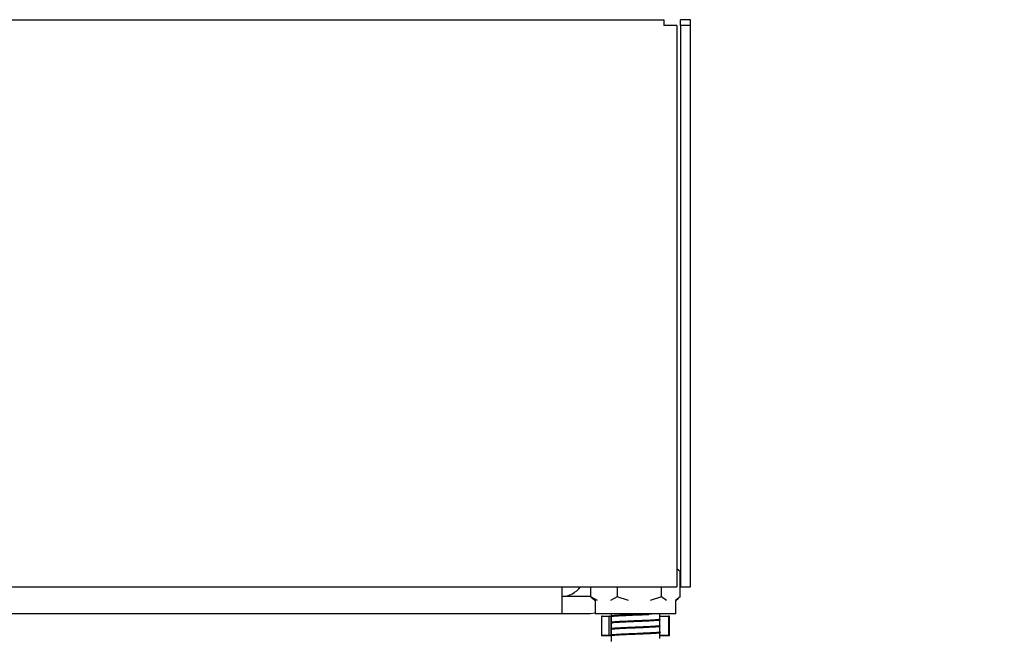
# Model space of a CAD drawing. Header units: millimetres. Extents: x 1684 to 18395, y 701 to 16538.
# Tile 5 of 61: x 3772 to 4175, y 1195 to 1447. Entities that reach past the tile are written whole.
import ezdxf

# ---------------------------------------------------------------- set-up
doc = ezdxf.new("R2010")
doc.units = ezdxf.units.MM
doc.header["$LTSCALE"] = 2
doc.layers.add('COMPONENT_GEOMETRY', color=7, linetype='Continuous')
doc.styles.add('SLDTEXTSTYLE0', font='TXT', dxfattribs={"width": 0.75})
doc.dimstyles.new('SLDDIMSTYLE0', dxfattribs={"dimtxt": 100, "dimasz": 6.604, "dimexe": 0, "dimexo": 0.0625, "dimgap": 25, "dimtad": 0, "dimtih": 1, "dimtoh": 1, "dimdec": 0, "dimrnd": 1e-09, "dimzin": 12, "dimdsep": 46, "dimtxsty": 'SLDTEXTSTYLE0', "dimsah": 1, "dimcen": 0.09, "dimadec": 0, "dimazin": 3, "dimtfac": 1, "dimtdec": 3, "dimtofl": 0, "dimtmove": 0, "dimatfit": 3, "dimfxl": 1, "dimfrac": 2, "dimtolj": 1, "dimtzin": 12, "dimarcsym": 0})

# ---------------------------------------------------------------- blocks, each defined once
blk = doc.blocks.new('_D')
at = {"layer": 'COMPONENT_GEOMETRY', "color": 7}
for p, q in [((3340.91, 1508.27), (4546.26, 1508.27)), ((4539.91, 1508.27), (4539.91, 1440.96)), ((4410.6, 1420.65), (4380.13, 1420.65)), ((4380.13, 1420.65), (4380.13, 1261.9)), ((4669.21, 1420.65), (4699.68, 1420.65)), ((4699.68, 1420.65), (4699.68, 1261.9)), ((4380.13, 1261.9), (4410.6, 1261.9)), ((4699.68, 1261.9), (4669.21, 1261.9)), ((4539.91, 1044.96), (4539.91, 1112.28)), ((4163.57, 1044.96), (4546.26, 1044.96))]:
    blk.add_line(p, q, dxfattribs=at)
for points in [[(4539.91, 1508.27), (4538.89, 1501.67), (4540.92, 1501.67)], [(4539.91, 1044.96), (4540.92, 1051.56), (4538.89, 1051.56)]]:
    blk.add_solid(points, dxfattribs=at)
at = {"layer": 'COMPONENT_GEOMETRY', "color": 7, "char_height": 100, "attachment_point": 1, "style": 'SLDTEXTSTYLE0'}
for s, insert in [('9.12', (4410.6, 1390.8)), ('232', (4429.08, 1241.18))]:
    blk.add_mtext(s, dxfattribs=dict(at, insert=insert))

msp = doc.modelspace()

# ---------------------------------------------------------------- linework, layer by layer
at = {"color": 7, "linetype": 'Continuous', "lineweight": 25}
for p, q in [((2241.2, 1447.27), (4035.54, 1447.27)), ((4035.54, 1447.27), (4035.54, 1444.87)), ((4046.37, 1447.27), (4042.37, 1447.27)), ((4042.37, 1444.87), (4042.37, 1447.27)), ((4046.37, 1444.87), (4046.37, 1447.27)), ((4040.74, 1444.87), (4035.54, 1444.87)), ((4040.74, 1444.87), (4040.74, 1215.27)), ((4046.37, 1444.87), (4042.37, 1444.87)), ((4042.37, 1444.87), (4042.37, 1215.27)), ((4046.37, 1215.27), (4046.37, 1444.87)), ((4041.35, 1222.24), (4040.74, 1222.72)), ((4042.15, 1221.54), (4040.74, 1222.58)), ((4042.15, 1211.13), (4042.15, 1221.54)), ((2236, 1215.27), (4040.74, 1215.27)), ((3993.87, 1204.27), (3993.87, 1215.27)), ((4005.67, 1211.13), (4005.67, 1215.27)), ((4016.34, 1215.27), (4016.34, 1211.13)), ((4034.59, 1211.13), (4034.59, 1215.27)), ((4042.37, 1215.27), (4046.37, 1215.27)), ((4005.37, 1211.27), (3993.87, 1211.27)), ((4005.67, 1211.28), (4005.37, 1211.27)), ((4005.67, 1211.13), (4006.48, 1210.53)), ((4008.38, 1209.72), (4005.67, 1211.13)), ((4006.43, 1210.47), (4007.41, 1209.7)), ((4007.41, 1209.7), (4007.41, 1204.27)), ((4016.34, 1211.13), (4013.63, 1209.72)), ((4020.99, 1209.72), (4016.34, 1211.13)), ((4034.59, 1211.13), (4029.95, 1209.72)), ((4036.51, 1209.72), (4034.59, 1211.13)), ((4042.15, 1211.13), (4040.23, 1209.72)), ((4040.41, 1209.7), (4041.39, 1210.47)), ((4040.41, 1204.27), (4040.41, 1209.7)), ((3993.87, 1204.27), (2282.87, 1204.27)), ((4005.37, 1204.27), (3993.87, 1204.27)), ((4007.41, 1204.44), (4005.37, 1204.27)), ((4040.41, 1204.27), (4007.41, 1204.27)), ((4009.97, 1203.07), (4009.97, 1195.47)), ((4013.1, 1203.07), (4010, 1203.07)), ((4010, 1203.07), (4010, 1195.47)), ((4010.17, 1203.27), (4010.19, 1203.27)), ((4010.19, 1203.27), (4013.29, 1203.27)), ((4013.79, 1203.07), (4013.1, 1203.07)), ((4013.1, 1195.47), (4013.1, 1203.07)), ((4013.29, 1203.27), (4013.84, 1203.27)), ((4013.79, 1203.16), (4013.91, 1203.13)), ((4013.84, 1203.27), (4013.91, 1203.27)), ((4013.91, 1204.27), (4013.91, 1203.26)), ((4013.91, 1203.25), (4013.91, 1203.21)), ((4013.91, 1203.21), (4013.91, 1200.66)), ((4033.9, 1201.93), (4033.99, 1201.92)), ((4033.91, 1201.95), (4033.91, 1204.27)), ((4033.91, 1203.27), (4037.4, 1203.27)), ((4033.91, 1199.35), (4033.91, 1201.8)), ((4037.4, 1203.27), (4037.65, 1203.27)), ((4037.53, 1195.47), (4037.53, 1203.07)), ((4037.85, 1195.47), (4037.85, 1203.07)), ((4013.79, 1200.56), (4013.91, 1200.53)), ((4013.91, 1200.54), (4013.91, 1200.5)), ((4013.91, 1200.5), (4013.91, 1198.05)), ((4013.91, 1198.05), (4013.91, 1198)), ((4013.91, 1197.89), (4013.91, 1195.45)), ((4014.15, 1200.56), (4014.49, 1200.53)), ((4033.91, 1199.2), (4033.91, 1199.25)), ((4033.91, 1196.74), (4033.91, 1199.2)), ((4033.91, 1196.59), (4033.91, 1196.64)), ((4033.99, 1199.32), (4033.97, 1199.3)), ((4010, 1195.47), (4013.1, 1195.47)), ((4010.19, 1195.27), (4010.17, 1195.27)), ((4013.29, 1195.27), (4010.19, 1195.27)), ((4013.1, 1195.47), (4013.79, 1195.47)), ((4013.84, 1195.27), (4013.29, 1195.27)), ((4013.79, 1195.35), (4013.91, 1195.32)), ((4013.91, 1195.27), (4013.84, 1195.27)), ((4013.91, 1195.44), (4013.91, 1195.4)), ((4013.91, 1195.34), (4013.91, 1192.85)), ((4033.91, 1194.14), (4033.91, 1196.59)), ((4037.4, 1195.27), (4033.91, 1195.27)), ((4037.65, 1195.27), (4037.4, 1195.27))]:
    msp.add_line(p, q, dxfattribs=at)
at = {"color": 8, "linetype": 'Continuous', "lineweight": 25}
for p, q in [((4010, 1203.07), (4009.97, 1203.07)), ((4013.91, 1203.07), (4013.79, 1203.07)), ((4013.79, 1203.07), (4013.79, 1200.62)), ((4037.53, 1203.07), (4033.91, 1203.07)), ((4037.85, 1203.07), (4037.53, 1203.07)), ((4013.79, 1200.53), (4013.79, 1198.02)), ((4013.79, 1197.95), (4013.79, 1195.47)), ((4009.97, 1195.47), (4010, 1195.47)), ((4013.79, 1195.47), (4013.91, 1195.47)), ((4033.91, 1195.47), (4037.53, 1195.47)), ((4037.53, 1195.47), (4037.85, 1195.47))]:
    msp.add_line(p, q, dxfattribs=at)
at = {"color": 7, "linetype": 'Continuous', "lineweight": 25, "flags": 128}
msp.add_lwpolyline([(4013.84, 1203.27), (4013.83, 1203.27), (4013.82, 1203.26), (4013.81, 1203.24), (4013.8, 1203.22), (4013.8, 1203.19), (4013.79, 1203.15), (4013.79, 1203.11), (4013.79, 1203.07)], dxfattribs=at)
at = {"color": 7, "linetype": 'Continuous', "lineweight": 25}
for centre, radius, start, end in [((3993.37, 1221.27), 10, 272.866, 323.1301), ((4010.17, 1203.07), 0.2, 90, 180), ((4010.2, 1203.08), 0.197, 90.7859, 180.7649), ((4013.3, 1203.08), 0.197, 90.7859, 180.7649), ((4037.36, 1203.1), 0.178, 351.4236, 77.4343), ((4037.65, 1203.07), 0.2, 0, 90), ((4010.17, 1195.47), 0.2, 180, 270), ((4010.2, 1195.47), 0.197, 179.2351, 269.2141), ((4013.3, 1195.47), 0.197, 179.2351, 269.2141), ((4037.36, 1195.45), 0.178, 282.5657, 8.5764), ((4037.65, 1195.47), 0.2, 270, 0)]:
    msp.add_arc(centre, radius, start, end, dxfattribs=at)
for points, knots in [([(4033.91, 1201.85), (4033.91, 1201.83), (4033.9, 1201.77), (4032.93, 1201.67), (4031.15, 1201.55), (4028.65, 1201.42), (4025.76, 1201.3), (4022.69, 1201.18), (4019.73, 1201.05), (4017.14, 1200.93), (4015.19, 1200.8), (4014.03, 1200.7), (4013.94, 1200.63), (4013.91, 1200.6)], [0, 0, 0, 0, 0.042462, 0.142077, 0.241563, 0.341143, 0.440684, 0.540208, 0.639802, 0.739277, 0.838895, 0.938363, 1, 1, 1, 1]), ([(4032.81, 1204.27), (4032.27, 1204.23), (4031.18, 1204.15), (4028.66, 1204.03), (4025.78, 1203.9), (4022.71, 1203.78), (4019.76, 1203.66), (4017.15, 1203.53), (4015.21, 1203.41), (4014.04, 1203.3), (4013.95, 1203.23), (4013.92, 1203.21)], [0, 0, 0, 0, 0.114288, 0.230752, 0.347367, 0.463807, 0.58042, 0.696891, 0.813458, 0.929997, 1, 1, 1, 1]), ([(4013.96, 1203.1), (4013.98, 1203.13), (4014.02, 1203.2), (4014.89, 1203.3), (4016.32, 1203.4), (4017.94, 1203.49), (4019.98, 1203.59), (4021.19, 1203.64), (4021.56, 1203.66), (4022.96, 1203.71), (4025.73, 1203.82), (4028.09, 1203.93), (4029.28, 1203.99)], [0, 0, 0, 0, 0.089029, 0.264968, 0.29621, 0.448805, 0.578139, 0.614943, 0.626335, 0.63305, 0.816608, 1, 1, 1, 1]), ([(4014.08, 1200.5), (4014.04, 1200.52), (4013.92, 1200.6), (4015.29, 1200.73), (4018, 1200.89), (4020.69, 1201.02), (4023.25, 1201.12), (4025.94, 1201.23), (4028.09, 1201.33), (4029.28, 1201.39)], [0, 0, 0, 0, 0.078521, 0.264993, 0.448756, 0.632374, 0.665013, 0.81644, 1, 1, 1, 1]), ([(4029.28, 1204.14), (4028.13, 1204.09), (4026.36, 1204), (4023.72, 1203.9), (4021.83, 1203.82), (4019.91, 1203.73), (4017.6, 1203.63), (4016.09, 1203.54), (4014.75, 1203.43), (4014.05, 1203.37), (4014.02, 1203.3), (4014.02, 1203.29)], [0, 0, 0, 0, 0.184422, 0.285872, 0.381321, 0.461509, 0.57844, 0.762411, 0.773784, 0.95257, 1, 1, 1, 1]), ([(4029.28, 1201.54), (4028.1, 1201.48), (4026.9, 1201.43), (4025.44, 1201.37), (4024.15, 1201.31), (4021.51, 1201.2), (4018.63, 1201.08), (4016.63, 1200.96), (4015.05, 1200.86), (4013.96, 1200.76), (4014.06, 1200.69), (4014.08, 1200.68)], [0, 0, 0, 0, 0.1895, 0.192552, 0.216966, 0.379499, 0.56917, 0.664542, 0.759904, 0.949572, 1, 1, 1, 1]), ([(4033.72, 1201.95), (4033.75, 1201.92), (4033.82, 1201.84), (4032.31, 1201.7), (4030.29, 1201.59), (4029.28, 1201.54)], [0, 0, 0, 0, 0.218079, 0.608697, 1, 1, 1, 1]), ([(4029.28, 1201.39), (4030.31, 1201.44), (4031.6, 1201.5), (4032.55, 1201.58), (4032.82, 1201.6), (4032.94, 1201.62), (4033, 1201.62), (4033.02, 1201.63), (4033.02, 1201.63), (4033.03, 1201.63), (4033.09, 1201.63), (4033.27, 1201.65), (4033.58, 1201.69), (4033.77, 1201.73), (4033.84, 1201.75), (4033.85, 1201.75), (4033.85, 1201.75), (4033.85, 1201.75), (4033.85, 1201.75), (4033.85, 1201.75), (4033.85, 1201.75), (4033.86, 1201.76), (4033.87, 1201.76), (4033.9, 1201.77), (4033.88, 1201.79), (4033.86, 1201.8)], [0, 0, 0, 0, 0.389934, 0.488012, 0.537069, 0.5616, 0.573866, 0.575399, 0.575447, 0.576527, 0.581512, 0.617426, 0.714181, 0.866719, 0.889735, 0.892673, 0.894147, 0.894886, 0.895255, 0.895301, 0.895325, 0.895336, 0.901949, 0.922953, 1, 1, 1, 1]), ([(4033.91, 1199.24), (4033.9, 1199.23), (4033.89, 1199.17), (4032.93, 1199.07), (4031.12, 1198.94), (4028.63, 1198.82), (4025.73, 1198.7), (4022.67, 1198.57), (4019.71, 1198.45), (4017.14, 1198.32), (4015.13, 1198.2), (4014, 1198.08), (4013.6, 1197.98), (4013.88, 1197.93), (4013.94, 1197.92)], [0, 0, 0, 0, 0.040021, 0.133721, 0.227319, 0.321046, 0.414631, 0.50835, 0.601967, 0.695646, 0.789317, 0.882941, 0.976656, 1, 1, 1, 1]), ([(4033.89, 1196.73), (4033.93, 1196.72), (4034.23, 1196.68), (4033.93, 1196.59), (4032.97, 1196.46), (4031.09, 1196.34), (4028.62, 1196.22), (4025.7, 1196.09), (4022.64, 1195.97), (4019.69, 1195.84), (4017.1, 1195.72), (4015.16, 1195.6), (4014.04, 1195.49), (4013.95, 1195.42), (4013.91, 1195.4)], [0, 0, 0, 0, 0.01193, 0.105339, 0.198636, 0.292009, 0.385359, 0.478677, 0.572074, 0.665351, 0.758766, 0.852043, 0.94544, 1, 1, 1, 1]), ([(4013.92, 1197.89), (4013.92, 1197.9), (4013.93, 1197.93), (4014.01, 1197.96), (4014.16, 1197.99), (4014.41, 1198.03), (4014.88, 1198.08), (4015.93, 1198.17), (4018.02, 1198.3), (4021.68, 1198.45), (4024.59, 1198.58), (4026.32, 1198.64), (4027.58, 1198.7), (4028.54, 1198.75), (4029.28, 1198.78)], [0, 0, 0, 0, 0.035762, 0.081863, 0.092223, 0.149093, 0.218002, 0.266098, 0.449258, 0.632412, 0.815829, 0.847602, 0.882207, 1, 1, 1, 1]), ([(4029.28, 1198.93), (4028.54, 1198.9), (4027.39, 1198.85), (4024.84, 1198.74), (4021.69, 1198.61), (4019.11, 1198.49), (4017.01, 1198.38), (4015.19, 1198.28), (4014.28, 1198.17), (4013.99, 1198.1), (4014.02, 1198.09), (4014.05, 1198.08)], [0, 0, 0, 0, 0.121408, 0.191246, 0.381493, 0.571676, 0.591665, 0.762216, 0.952506, 0.963291, 1, 1, 1, 1]), ([(4033.72, 1199.35), (4033.77, 1199.32), (4033.83, 1199.28), (4033.35, 1199.2), (4032.29, 1199.1), (4030.3, 1198.99), (4029.28, 1198.93)], [0, 0, 0, 0, 0.217605, 0.241163, 0.612412, 1, 1, 1, 1]), ([(4029.28, 1198.78), (4030.29, 1198.83), (4031.83, 1198.91), (4033.14, 1199.02), (4033.5, 1199.08), (4033.68, 1199.11)], [0, 0, 0, 0, 0.488356, 0.744727, 1, 1, 1, 1]), ([(4033.89, 1196.74), (4033.9, 1196.74), (4033.92, 1196.73), (4033.85, 1196.7), (4033.7, 1196.65), (4033.39, 1196.61), (4033.15, 1196.58), (4032.81, 1196.55), (4031.85, 1196.46), (4030.31, 1196.38), (4029.28, 1196.33)], [0, 0, 0, 0, 0.022109, 0.090077, 0.218724, 0.36169, 0.402569, 0.415344, 0.610217, 1, 1, 1, 1]), ([(4014.1, 1195.29), (4014.06, 1195.32), (4013.92, 1195.39), (4015.31, 1195.52), (4017.26, 1195.65), (4019.45, 1195.75), (4021.91, 1195.86), (4025.03, 1195.99), (4027.15, 1196.08), (4028.35, 1196.13), (4028.92, 1196.16), (4029.28, 1196.18)], [0, 0, 0, 0, 0.080984, 0.264422, 0.448008, 0.480161, 0.632159, 0.815632, 0.90757, 0.941069, 1, 1, 1, 1]), ([(4029.28, 1196.33), (4029.24, 1196.33), (4028.93, 1196.31), (4027.78, 1196.26), (4025.31, 1196.15), (4022.98, 1196.06), (4021.52, 1196), (4020.26, 1195.94), (4017.88, 1195.83), (4015.71, 1195.71), (4014.72, 1195.61), (4014.3, 1195.56), (4014, 1195.52), (4014.06, 1195.49), (4014.08, 1195.47)], [0, 0, 0, 0, 0.005838, 0.054279, 0.190649, 0.380697, 0.384218, 0.409223, 0.571271, 0.761204, 0.856378, 0.889347, 0.952061, 1, 1, 1, 1]), ([(4029.28, 1196.18), (4030.31, 1196.23), (4031.6, 1196.3), (4032.55, 1196.37), (4032.82, 1196.4), (4032.94, 1196.41), (4033, 1196.41), (4033.02, 1196.41), (4033.02, 1196.42), (4033.06, 1196.42), (4033.34, 1196.45), (4033.77, 1196.5), (4033.73, 1196.54), (4033.71, 1196.56)], [0, 0, 0, 0, 0.421896, 0.528001, 0.581068, 0.607604, 0.620872, 0.62253, 0.622634, 0.625424, 0.654275, 0.8497, 1, 1, 1, 1])]:
    msp.add_open_spline(points, degree=3, knots=knots, dxfattribs=at)

# ---------------------------------------------------------------- dimensions: what is measured, and where the dimension line sits
at = {"layer": 'COMPONENT_GEOMETRY', "color": 7}
dim = msp.add_linear_dim(base=(4539.91, 1508.27), p1=(4161.03, 1044.96), p2=(3338.37, 1508.27), angle=90, dimstyle='SLDDIMSTYLE0', dxfattribs=at)
dim.commit()
dim.dimension.update_dxf_attribs({"geometry": '_D', "text_midpoint": (4539.91, 1276.62), "dimtype": 160})

doc.saveas('drawing.dxf')
